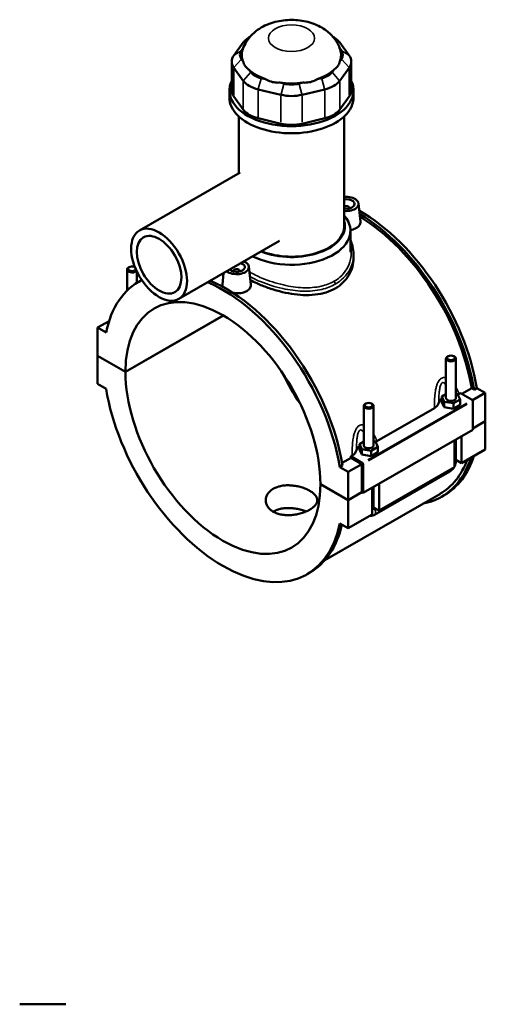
# Model space of a CAD drawing. Header units: inches. Extents: x -1.5 to 49.5, y -2 to 48.7.
# Tile 8 of 8: x 38.3 to 49.5, y 25.1 to 48.7. Entities that reach past the tile are written whole.
import ezdxf

# ---------------------------------------------------------------- set-up
doc = ezdxf.new("R2010")
doc.units = ezdxf.units.IN
doc.header["$MEASUREMENT"] = 0
doc.layers.add('Visible (ANSI)', color=7, linetype='Continuous', lineweight=50)
doc.layers.add('Visible Narrow (ANSI)', color=7, linetype='Continuous', lineweight=35)

msp = doc.modelspace()

# ---------------------------------------------------------------- linework, layer by layer
at = {"layer": 'Visible (ANSI)'}
for p, q in [((43.824, 48.295), (43.803, 48.282)), ((45.813, 48.295), (45.834, 48.282)), ((43.662, 48.16), (43.436, 47.845)), ((43.619, 47.964), (43.661, 48.022)), ((46.202, 47.845), (45.976, 48.16)), ((45.977, 48.022), (46.019, 47.964)), ((43.662, 47.7), (43.619, 47.76)), ((46.019, 47.76), (45.976, 47.7)), ((43.385, 47.7), (43.385, 47.007)), ((43.436, 47.554), (43.662, 47.239)), ((43.845, 47.445), (43.802, 47.505)), ((45.836, 47.505), (45.793, 47.445)), ((45.976, 47.239), (46.202, 47.554)), ((46.253, 47.7), (46.253, 47.007)), ((44.2, 47.276), (44.096, 47.301)), ((45.542, 47.301), (45.438, 47.276)), ((43.331, 46.836), (43.331, 47.007)), ((44.02, 47.033), (44.566, 46.903)), ((44.642, 47.171), (44.537, 47.196)), ((45.101, 47.196), (44.996, 47.171)), ((45.072, 46.903), (45.618, 47.033)), ((46.307, 46.836), (46.307, 47.007)), ((43.662, 46.547), (43.436, 46.861)), ((46.202, 46.861), (45.976, 46.547)), ((43.554, 45.019), (43.554, 46.385)), ((44.566, 46.21), (44.02, 46.341)), ((45.618, 46.341), (45.072, 46.21)), ((46.084, 43.749), (46.084, 46.385)), ((43.587, 45.038), (41.171, 43.647)), ((46.213, 44.189), (46.213, 44.181)), ((46.429, 44.296), (46.475, 43.867)), ((46.233, 43.132), (46.233, 43.641)), ((44.532, 43.397), (42.117, 42.006)), ((46.307, 43.075), (46.307, 42.987)), ((40.927, 42.767), (40.91, 42.758)), ((41.061, 42.767), (41.068, 42.763)), ((43.798, 42.781), (43.844, 42.353)), ((40.876, 42.208), (40.876, 42.71)), ((41.112, 42.394), (41.112, 42.662)), ((43.192, 42.626), (43.163, 42.351)), ((43.425, 42.667), (43.425, 42.674)), ((43.582, 42.667), (43.582, 42.674)), ((41.155, 42.42), (41.221, 42.458)), ((40.836, 40.26), (43.183, 41.611)), ((43.185, 41.61), (40.836, 40.257)), ((40.444, 41.477), (40.17, 41.318)), ((40.472, 41.557), (40.471, 41.556)), ((40.471, 41.556), (40.471, 41.556)), ((40.471, 41.554), (40.471, 41.556)), ((40.373, 41.201), (40.17, 41.318)), ((40.17, 41.318), (40.17, 40.644)), ((40.17, 40.644), (40.836, 40.26)), ((40.17, 40.641), (40.172, 40.642)), ((40.17, 40.641), (40.17, 39.967)), ((40.836, 40.257), (40.17, 40.641)), ((48.576, 40.635), (48.56, 40.625)), ((48.711, 40.635), (48.727, 40.625)), ((48.525, 39.629), (48.525, 40.577)), ((48.762, 39.629), (48.762, 40.577)), ((40.17, 39.967), (40.373, 39.85)), ((48.525, 39.721), (48.424, 39.663)), ((48.804, 39.722), (48.762, 39.728)), ((48.863, 39.595), (48.804, 39.722)), ((48.841, 39.729), (48.873, 39.747)), ((48.873, 39.747), (49.153, 39.586)), ((48.907, 39.728), (49.142, 39.863)), ((49.199, 39.83), (49.142, 39.863)), ((49.468, 39.751), (49.163, 39.575)), ((49.265, 39.868), (49.199, 39.83)), ((49.265, 39.868), (49.468, 39.751)), ((49.468, 39.751), (49.468, 39.076)), ((46.553, 39.441), (46.553, 38.493)), ((46.604, 39.499), (46.587, 39.489)), ((46.738, 39.499), (46.755, 39.489)), ((46.789, 39.441), (46.789, 38.493)), ((48.424, 39.663), (48.483, 39.537)), ((48.424, 39.534), (48.424, 39.663)), ((48.424, 39.534), (48.483, 39.408)), ((48.483, 39.408), (48.483, 39.537)), ((48.483, 39.537), (48.702, 39.503)), ((48.702, 39.503), (48.863, 39.595)), ((48.702, 39.374), (48.702, 39.503)), ((48.702, 39.374), (48.863, 39.467)), ((48.863, 39.467), (48.863, 39.595)), ((49.167, 39.561), (49.167, 38.871)), ((46.868, 38.593), (48.246, 39.387)), ((48.483, 39.408), (48.702, 39.374)), ((49.167, 38.903), (49.468, 39.076)), ((49.468, 39.073), (49.167, 38.9)), ((49.465, 39.075), (49.468, 39.073)), ((49.468, 39.073), (49.468, 38.399)), ((49.167, 38.871), (46.537, 37.356)), ((46.553, 38.585), (46.451, 38.527)), ((46.451, 38.527), (46.51, 38.401)), ((46.451, 38.398), (46.451, 38.527)), ((46.831, 38.586), (46.789, 38.592)), ((46.89, 38.459), (46.831, 38.586)), ((48.727, 37.972), (48.727, 38.618)), ((48.762, 38.116), (48.762, 38.637)), ((48.894, 38.714), (48.894, 38.068)), ((46.451, 38.398), (46.51, 38.272)), ((46.51, 38.272), (46.51, 38.401)), ((46.51, 38.401), (46.73, 38.367)), ((46.51, 38.272), (46.73, 38.238)), ((46.73, 38.367), (46.89, 38.459)), ((46.73, 38.238), (46.73, 38.367)), ((46.73, 38.238), (46.89, 38.33)), ((46.89, 38.33), (46.89, 38.459)), ((49.468, 38.399), (48.894, 38.068)), ((46.032, 38.072), (46.248, 38.197)), ((46.509, 38.047), (46.18, 37.857)), ((46.242, 38.232), (46.274, 38.25)), ((46.523, 38.071), (46.242, 38.232)), ((46.509, 38.047), (46.248, 38.197)), ((46.509, 37.372), (46.509, 38.047)), ((46.537, 37.356), (46.537, 38.047)), ((48.894, 38.068), (48.762, 38.145)), ((46.043, 38.012), (45.977, 37.974)), ((46.18, 37.857), (45.977, 37.974)), ((46.18, 37.183), (46.18, 37.857)), ((46.813, 36.829), (48.619, 37.869)), ((48.727, 37.972), (46.921, 36.932)), ((45.513, 37.567), (46.18, 37.183)), ((45.513, 37.564), (45.516, 37.565)), ((46.18, 37.18), (45.513, 37.564)), ((46.921, 37.578), (46.921, 36.932)), ((48.378, 37.328), (45.621, 35.741)), ((46.18, 37.183), (46.509, 37.372)), ((46.512, 37.371), (46.18, 37.18)), ((46.509, 37.372), (46.537, 37.356)), ((46.754, 36.836), (46.754, 37.481)), ((46.789, 37.501), (46.789, 36.98)), ((46.18, 36.505), (46.18, 37.18)), ((48.417, 37.26), (48.483, 37.298)), ((46.921, 36.932), (46.789, 37.008)), ((45.977, 36.622), (46.18, 36.505)), ((46.754, 36.836), (46.18, 36.505)), ((45.195, 35.404), (45.261, 35.442)), ((38.301, 25.088), (39.405, 25.088))]:
    msp.add_line(p, q, dxfattribs=at)
for centre, major_axis, ratio, start_param, end_param in [((44.273, 48.014), (-0.661, 0), 0.575862, 5.50164, 5.890486), ((45.365, 48.014), (-0.661, 0), 0.575862, 3.534292, 3.923138), ((44.047, 47.862), (-0.463, 0), 0.575862, 5.890486, 6.675884), ((44.819, 47.862), (-1.191, 0), 0.575862, 6.090501, 6.521997), ((44.819, 47.862), (1.191, 0), 0.575862, 6.044373, 6.47587), ((45.591, 47.862), (0.463, 0), 0.575862, 5.890486, 6.675884), ((44.047, 47.7), (-0.661, 0), 0.575862, 5.890486, 6.675884), ((45.591, 47.7), (0.661, 0), 0.575862, 5.890486, 6.675884), ((44.819, 47.862), (1.191, 0), 0.575862, 3.688179, 4.165803), ((44.819, 47.862), (1.191, 0), 0.575862, 5.258975, 5.736599), ((44.819, 47.007), (-1.488, 0), 0.575862, 6.011728, 9.696235), ((44.273, 47.385), (0.661, 0), 0.575862, 3.534292, 4.31969), ((44.273, 47.547), (-0.463, 0), 0.575862, 0.392699, 1.178097), ((45.365, 47.547), (0.463, 0), 0.575862, 5.105088, 5.890486), ((45.365, 47.385), (0.661, 0), 0.575862, 5.105088, 5.890486), ((44.047, 47.007), (-0.661, 0), 0.575862, 0, 0.392699), ((44.819, 47.862), (1.191, 0), 0.575862, 4.473577, 4.951201), ((44.819, 47.417), (-0.463, 0), 0.575862, 1.178097, 1.963495), ((45.591, 47.007), (0.661, 0), 0.575862, 5.890486, 6.283185), ((44.819, 46.836), (-1.488, 0), 0.575862, 0, 3.141593), ((44.819, 47.255), (0.661, 0), 0.575862, 4.31969, 5.105088), ((44.273, 46.693), (-0.661, 0), 0.575862, 0.392699, 1.178097), ((45.365, 46.693), (0.661, 0), 0.575862, 5.105088, 5.890486), ((44.819, 46.562), (-0.661, 0), 0.575862, 1.178097, 1.963495), ((46.134, 44.285), (0.295, 0), 0.575862, 4.541349, 8.025021), ((46.134, 44.285), (0.197, 0), 0.575862, 4.45422, 8.112151), ((46.134, 44.189), (0.0787, 0), 0.575862, 6.114496, 8.546239), ((44.819, 43.641), (1.414, 0), 0.575862, 3.995223, 6.74614), ((46.463, 40.805), (-2.02, 3.508), 0.578093, 4.13462, 5.505182), ((46.397, 40.768), (2.02, -3.508), 0.578093, 0.993028, 2.337563), ((46.397, 40.768), (-1.98, 3.439), 0.578093, 4.138795, 5.476093), ((44.819, 43.749), (1.281, 0), 0.575862, 4.106801, 6.444002), ((44.819, 43.749), (1.265, 0), 0.575862, 4.109177, 6.283185), ((40.994, 42.71), (-0.118, 0), 0.575862, 5.50164, 9.018229), ((40.994, 42.729), (-0.0945, 0), 0.575862, 3.809665, 9.225627), ((43.504, 42.771), (0.295, 0), 0.575862, 3.78223, 7.213344), ((43.504, 42.771), (0.197, 0), 0.575862, 3.708882, 7.286692), ((43.504, 42.674), (-0.0787, 0), 0.575862, 2.972903, 6.451874), ((43.175, 38.912), (-2.02, 3.508), 0.578093, 6.247485, 6.864821), ((43.175, 38.912), (-1.65, 2.866), 0.578093, 3.92952, 7.069922), ((43.241, 38.95), (-2.02, 3.508), 0.578093, 6.279995, 6.283185), ((43.175, 38.912), (-2.02, 3.508), 0.578093, 4.13462, 5.628049), ((43.241, 38.95), (2.02, -3.508), 0.578093, 0.993028, 2.486456), ((48.644, 40.577), (-0.118, 0), 0.575862, 5.50164, 10.206324), ((43.175, 38.912), (1.65, -2.866), 0.578093, 3.92952, 7.069922), ((46.463, 40.805), (1.65, -2.866), 0.578093, 4.58842, 4.836358), ((43.175, 38.912), (2.02, -3.508), 0.578093, 4.13462, 6.864821), ((46.671, 39.441), (-0.118, 0), 0.575862, 5.50164, 10.206324), ((48.644, 39.5), (-0.295, 0), 0.575862, 5.550783, 6.193258), ((48.644, 39.629), (-0.118, 0), 0.575862, 0, 3.141593), ((49.153, 39.569), (-0.0098, 0.0171), 0.578093, 3.928925, 5.499721), ((46.671, 38.364), (-0.295, 0), 0.575862, 5.550783, 6.193258), ((46.671, 38.493), (-0.118, 0), 0.575862, 0, 3.141593), ((43.504, 39.101), (-1.98, 3.439), 0.578093, 4.138795, 4.148949), ((46.523, 38.055), (0.0098, -0.0171), 0.578093, 0.787332, 2.358128), ((46.397, 40.768), (2.02, -3.508), 0.578093, 6.084831, 6.766019), ((46.397, 40.768), (1.98, -3.439), 0.578093, 0, 0.443171), ((46.463, 40.805), (2.02, -3.508), 0.578093, 0, 0.482834), ((43.241, 38.95), (2.02, -3.508), 0.578093, 0, 0.558197)]:
    msp.add_ellipse(centre, major_axis=major_axis, ratio=ratio, start_param=start_param, end_param=end_param, dxfattribs=at)
for centre, major_axis, ratio in [((41.644, 42.827), (-0.473, 0.821), 0.578093), ((41.644, 42.827), (-0.378, 0.656), 0.578093), ((48.644, 40.596), (0.0945, 0), 0.575862), ((46.671, 39.46), (0.0945, 0), 0.575862)]:
    msp.add_ellipse(centre, major_axis=major_axis, ratio=ratio, dxfattribs=at)
for points, knots in [([(45.987, 47.993), (45.956, 48.085), (45.912, 48.166), (45.799, 48.32), (45.728, 48.387), (45.558, 48.515), (45.457, 48.566), (45.229, 48.652), (45.101, 48.68), (44.839, 48.705), (44.706, 48.701), (44.443, 48.66), (44.312, 48.624), (44.064, 48.506), (43.946, 48.428), (43.766, 48.23), (43.699, 48.128), (43.653, 48.002), (43.652, 47.998), (43.65, 47.993)], [0.978083, 0.978083, 0.978083, 0.978083, 1.185423, 1.185423, 1.438851, 1.438851, 1.776154, 1.776154, 2.192364, 2.192364, 2.618544, 2.618544, 3.045426, 3.045426, 3.445537, 3.445537, 3.724104, 3.724104, 3.734306, 3.734306, 3.734306, 3.734306]), ([(43.662, 47.7), (43.664, 47.691), (43.666, 47.683), (43.68, 47.64), (43.696, 47.608), (43.715, 47.583), (43.733, 47.558), (43.756, 47.534), (43.789, 47.513), (43.795, 47.509), (43.802, 47.505)], [-0.4425768, -0.4425768, -0.4425768, -0.4425768, -0.3612, -0.3612, 0, 0, 0, 0.3612, 0.3612, 0.4425768, 0.4425768, 0.4425768, 0.4425768]), ([(45.836, 47.505), (45.842, 47.509), (45.849, 47.513), (45.882, 47.534), (45.905, 47.558), (45.923, 47.583), (45.941, 47.608), (45.958, 47.64), (45.971, 47.683), (45.974, 47.691), (45.976, 47.7)], [-0.4425768, -0.4425768, -0.4425768, -0.4425768, -0.3612, -0.3612, 0, 0, 0, 0.3612, 0.3612, 0.4425768, 0.4425768, 0.4425768, 0.4425768]), ([(44.2, 47.276), (44.209, 47.27), (44.219, 47.265), (44.271, 47.237), (44.318, 47.221), (44.361, 47.21), (44.405, 47.2), (44.454, 47.194), (44.515, 47.194), (44.526, 47.195), (44.537, 47.196)], [-0.4425768, -0.4425768, -0.4425768, -0.4425768, -0.3612, -0.3612, 0, 0, 0, 0.3612, 0.3612, 0.4425768, 0.4425768, 0.4425768, 0.4425768]), ([(45.101, 47.196), (45.112, 47.195), (45.123, 47.194), (45.183, 47.194), (45.233, 47.2), (45.276, 47.21), (45.32, 47.221), (45.366, 47.237), (45.419, 47.265), (45.428, 47.27), (45.438, 47.276)], [-0.4425768, -0.4425768, -0.4425768, -0.4425768, -0.3612, -0.3612, 0, 0, 0, 0.3612, 0.3612, 0.4425768, 0.4425768, 0.4425768, 0.4425768]), ([(46.376, 43.709), (46.346, 43.692), (46.307, 43.677), (46.254, 43.666), (46.243, 43.664), (46.232, 43.663)], [0, 0, 0, 0, 0.3269513, 0.3269513, 0.4105977, 0.4105977, 0.4105977, 0.4105977]), ([(46.475, 43.867), (46.475, 43.863), (46.475, 43.859), (46.476, 43.828), (46.467, 43.8), (46.433, 43.749), (46.406, 43.727), (46.376, 43.709)], [4.5214418, 4.5214418, 4.5214418, 4.5214418, 4.5750462, 4.5750462, 4.9019975, 4.9019975, 5.2289487, 5.2289487, 5.2289487, 5.2289487]), ([(46.233, 43.415), (46.254, 43.369), (46.27, 43.322), (46.299, 43.209), (46.307, 43.142), (46.307, 43.075)], [30.488914, 30.488914, 30.488914, 30.488914, 30.974488, 30.974488, 31.635584, 31.635584, 31.635584, 31.635584]), ([(46.307, 42.987), (46.307, 42.919), (46.298, 42.848), (46.261, 42.709), (46.233, 42.64), (46.157, 42.512), (46.11, 42.452), (46, 42.345), (45.938, 42.299), (45.871, 42.26)], [20.148425, 20.148425, 20.148425, 20.148425, 20.868326, 20.868326, 21.588228, 21.588228, 22.30813, 22.30813, 23.028031, 23.028031, 23.028031, 23.028031]), ([(43.171, 42.298), (43.165, 42.312), (43.162, 42.326), (43.162, 42.344), (43.162, 42.347), (43.163, 42.351)], [4.3829545, 4.3829545, 4.3829545, 4.3829545, 4.5750462, 4.5750462, 4.6273998, 4.6273998, 4.6273998, 4.6273998]), ([(43.844, 42.353), (43.845, 42.348), (43.845, 42.344), (43.845, 42.313), (43.837, 42.285), (43.802, 42.235), (43.776, 42.212), (43.746, 42.194)], [7.1359162, 7.1359162, 7.1359162, 7.1359162, 7.1895206, 7.1895206, 7.5164718, 7.5164718, 7.8434231, 7.8434231, 7.8434231, 7.8434231]), ([(45.871, 42.26), (45.804, 42.222), (45.729, 42.189), (45.566, 42.138), (45.478, 42.12), (45.294, 42.1), (45.199, 42.097), (45.008, 42.105), (44.912, 42.115), (44.726, 42.145), (44.63, 42.165), (44.439, 42.215), (44.344, 42.244), (44.16, 42.309), (44.072, 42.345), (43.935, 42.408), (43.882, 42.434), (43.833, 42.46)], [0, 0, 0, 0, 0.719902, 0.719902, 1.439803, 1.439803, 2.159705, 2.159705, 2.879606, 2.879606, 3.598957, 3.598957, 4.318307, 4.318307, 5.037657, 5.037657, 5.528276, 5.528276, 5.528276, 5.528276]), ([(43.746, 42.194), (43.715, 42.177), (43.677, 42.162), (43.593, 42.145), (43.547, 42.141), (43.475, 42.144), (43.444, 42.148), (43.414, 42.153)], [2.6144744, 2.6144744, 2.6144744, 2.6144744, 2.9414257, 2.9414257, 3.2683769, 3.2683769, 3.4924263, 3.4924263, 3.4924263, 3.4924263]), ([(48.246, 39.387), (48.277, 39.404), (48.301, 39.425), (48.335, 39.469), (48.346, 39.492), (48.349, 39.516)], [-0.6413414, -0.6413414, -0.6413414, -0.6413414, -0.3137871, -0.3137871, 0, 0, 0, 0]), ([(46.274, 38.25), (46.304, 38.268), (46.328, 38.289), (46.363, 38.333), (46.373, 38.356), (46.377, 38.38)], [-0.6413414, -0.6413414, -0.6413414, -0.6413414, -0.3137871, -0.3137871, 0, 0, 0, 0]), ([(48.727, 37.985), (48.73, 37.99), (48.732, 37.996), (48.743, 38.019), (48.75, 38.037), (48.759, 38.076), (48.762, 38.096), (48.762, 38.116)], [3.9900665, 3.9900665, 3.9900665, 3.9900665, 4.0840704, 4.0840704, 4.3982297, 4.3982297, 4.712389, 4.712389, 4.712389, 4.712389]), ([(48.619, 37.869), (48.637, 37.88), (48.653, 37.892), (48.682, 37.919), (48.694, 37.934), (48.709, 37.955), (48.712, 37.96), (48.716, 37.966)], [3.1415927, 3.1415927, 3.1415927, 3.1415927, 3.4557519, 3.4557519, 3.7699112, 3.7699112, 3.8682842, 3.8682842, 3.8682842, 3.8682842]), ([(45.255, 36.951), (45.228, 36.935), (45.197, 36.92), (45.129, 36.891), (45.093, 36.878), (45.017, 36.856), (44.977, 36.846), (44.898, 36.831), (44.858, 36.826), (44.78, 36.82), (44.74, 36.819), (44.661, 36.822), (44.621, 36.827), (44.545, 36.84), (44.508, 36.85), (44.441, 36.873), (44.41, 36.888), (44.355, 36.919), (44.329, 36.938), (44.284, 36.979), (44.264, 37.002), (44.233, 37.05), (44.221, 37.076), (44.205, 37.127), (44.202, 37.153), (44.202, 37.204), (44.205, 37.23), (44.221, 37.282), (44.233, 37.307), (44.264, 37.355), (44.284, 37.378), (44.329, 37.42), (44.355, 37.438), (44.41, 37.47), (44.441, 37.484), (44.508, 37.508), (44.545, 37.517), (44.621, 37.531), (44.661, 37.535), (44.74, 37.538), (44.78, 37.537), (44.858, 37.531), (44.898, 37.526), (44.977, 37.511), (45.017, 37.502), (45.093, 37.479), (45.129, 37.466), (45.197, 37.438), (45.228, 37.422), (45.283, 37.39), (45.309, 37.373), (45.354, 37.337), (45.374, 37.317), (45.405, 37.278), (45.417, 37.258), (45.433, 37.218), (45.436, 37.198), (45.436, 37.159), (45.433, 37.139), (45.417, 37.099), (45.405, 37.079), (45.374, 37.04), (45.354, 37.021), (45.309, 36.984), (45.283, 36.967), (45.255, 36.951)], [0, 0, 0, 0, 0.296077, 0.296077, 0.592153, 0.592153, 0.88823, 0.88823, 1.184306, 1.184306, 1.48037, 1.48037, 1.776434, 1.776434, 2.072498, 2.072498, 2.368563, 2.368563, 2.664627, 2.664627, 2.960691, 2.960691, 3.256755, 3.256755, 3.552819, 3.552819, 3.848895, 3.848895, 4.144972, 4.144972, 4.441049, 4.441049, 4.737125, 4.737125, 5.033202, 5.033202, 5.329278, 5.329278, 5.625355, 5.625355, 5.921431, 5.921431, 6.217495, 6.217495, 6.51356, 6.51356, 6.809624, 6.809624, 7.105688, 7.105688, 7.401752, 7.401752, 7.697816, 7.697816, 7.99388, 7.99388, 8.289944, 8.289944, 8.58602, 8.58602, 8.882097, 8.882097, 9.178174, 9.178174, 9.47425, 9.47425, 9.47425, 9.47425]), ([(45.169, 36.908), (45.167, 36.909), (45.165, 36.91), (45.129, 36.925), (45.093, 36.938), (45.017, 36.959), (44.977, 36.968), (44.898, 36.982), (44.858, 36.987), (44.78, 36.992), (44.74, 36.992), (44.661, 36.988), (44.621, 36.984), (44.545, 36.969), (44.508, 36.959), (44.441, 36.935), (44.41, 36.921), (44.382, 36.905), (44.382, 36.905), (44.381, 36.904)], [2.644872, 2.644872, 2.644872, 2.644872, 2.662549, 2.662549, 2.958385, 2.958385, 3.254221, 3.254221, 3.550057, 3.550057, 3.845899, 3.845899, 4.141741, 4.141741, 4.437583, 4.437583, 4.733425, 4.733425, 4.738081, 4.738081, 4.738081, 4.738081]), ([(46.698, 36.803), (46.713, 36.802), (46.728, 36.802), (46.763, 36.807), (46.781, 36.813), (46.803, 36.824), (46.808, 36.827), (46.813, 36.829)], [2.6025278, 2.6025278, 2.6025278, 2.6025278, 2.7863637, 2.7863637, 3.0520987, 3.0520987, 3.1415927, 3.1415927, 3.1415927, 3.1415927])]:
    msp.add_open_spline(points, degree=3, knots=knots, dxfattribs=at)
for points in [[(48.809, 39.712), (48.82, 39.718), (48.831, 39.723), (48.841, 39.729)], [(46.836, 38.576), (46.847, 38.582), (46.858, 38.587), (46.868, 38.593)]]:
    msp.add_open_spline(points, degree=3, dxfattribs=at)
at = {"layer": 'Visible Narrow (ANSI)'}
for p, q in [((43.77, 48.23), (43.667, 48.163)), ((45.868, 48.23), (45.97, 48.163)), ((43.61, 47.958), (43.445, 47.851)), ((46.028, 47.958), (46.193, 47.851)), ((43.61, 47.749), (43.445, 47.564)), ((46.028, 47.749), (46.193, 47.564)), ((43.436, 46.896), (43.436, 47.519)), ((46.202, 47.519), (46.202, 46.896)), ((43.836, 47.435), (43.671, 47.25)), ((44.092, 47.288), (44.024, 47.047)), ((45.546, 47.288), (45.614, 47.047)), ((45.802, 47.435), (45.967, 47.25)), ((43.662, 47.205), (43.662, 46.581)), ((44.02, 46.375), (44.02, 46.999)), ((44.638, 47.157), (44.57, 46.916)), ((45, 47.157), (45.068, 46.916)), ((45.618, 46.999), (45.618, 46.375)), ((45.976, 46.581), (45.976, 47.205)), ((44.566, 46.868), (44.566, 46.245)), ((45.072, 46.245), (45.072, 46.868)), ((49.022, 39.51), (46.654, 38.147)), ((46.668, 38.122), (49.036, 39.486))]:
    msp.add_line(p, q, dxfattribs=at)
msp.add_ellipse((44.819, 48.261), major_axis=(-0.552, 0), ratio=0.575862, dxfattribs=at)
for centre, major_axis, ratio, start_param, end_param in [((45.824, 42.39), (-0.033, 0.0573), 0.578093, 3.989577, 5.081323), ((48.644, 38.116), (0.118, 0), 0.575862, 5.537057, 6.243915), ((48.56, 37.972), (0.059, -0.102), 0.578093, 0.039559, 0.751625), ((46.671, 36.98), (0.118, 0), 0.575862, 5.537057, 6.243915), ((46.754, 36.932), (0.059, -0.102), 0.578093, 0.096552, 1.834497)]:
    msp.add_ellipse(centre, major_axis=major_axis, ratio=ratio, start_param=start_param, end_param=end_param, dxfattribs=at)
for points, knots in [([(46.233, 43.285), (46.258, 43.178), (46.259, 43.067), (46.203, 42.797), (46.114, 42.643), (45.935, 42.491), (45.89, 42.459), (45.841, 42.431)], [31.050154, 31.050154, 31.050154, 31.050154, 32.212701, 32.212701, 33.979954, 33.979954, 34.512244, 34.512244, 34.512244, 34.512244]), ([(45.871, 42.363), (45.923, 42.392), (45.97, 42.426), (46.157, 42.584), (46.252, 42.742), (46.301, 42.964), (46.307, 43.02), (46.307, 43.075)], [-34.512244, -34.512244, -34.512244, -34.512244, -33.979954, -33.979954, -32.212701, -32.212701, -31.635584, -31.635584, -31.635584, -31.635584]), ([(45.841, 42.431), (45.748, 42.377), (45.642, 42.337), (45.392, 42.281), (45.245, 42.27), (44.94, 42.282), (44.782, 42.306), (44.448, 42.383), (44.271, 42.441), (44.003, 42.553), (43.902, 42.603), (43.812, 42.655)], [11.504081, 11.504081, 11.504081, 11.504081, 12.508458, 12.508458, 13.701281, 13.701281, 14.903704, 14.903704, 16.305537, 16.305537, 17.26114, 17.26114, 17.26114, 17.26114]), ([(43.824, 42.541), (43.901, 42.499), (43.985, 42.46), (44.239, 42.355), (44.422, 42.297), (44.769, 42.221), (44.932, 42.199), (45.249, 42.19), (45.403, 42.203), (45.664, 42.264), (45.774, 42.307), (45.871, 42.363)], [-17.062481, -17.062481, -17.062481, -17.062481, -16.305537, -16.305537, -14.903704, -14.903704, -13.701281, -13.701281, -12.508458, -12.508458, -11.504081, -11.504081, -11.504081, -11.504081]), ([(48.525, 40.118), (48.512, 40.121), (48.499, 40.123), (48.472, 40.122), (48.457, 40.12), (48.435, 40.112), (48.427, 40.108), (48.419, 40.104), (48.411, 40.099), (48.403, 40.094), (48.383, 40.077), (48.371, 40.065), (48.351, 40.037), (48.341, 40.022), (48.321, 39.982), (48.311, 39.956), (48.295, 39.905), (48.288, 39.88), (48.274, 39.815), (48.268, 39.775), (48.257, 39.684), (48.253, 39.632), (48.248, 39.523), (48.247, 39.465), (48.247, 39.401), (48.246, 39.394), (48.246, 39.387)], [-3.038079, -3.038079, -3.038079, -3.038079, -2.905274, -2.905274, -2.761735, -2.761735, -2.675177, -2.675177, -2.675177, -2.58862, -2.58862, -2.44508, -2.44508, -2.304165, -2.304165, -2.099394, -2.099394, -1.908781, -1.908781, -1.623189, -1.623189, -1.251919, -1.251919, -0.83598, -0.83598, -0.781638, -0.781638, -0.781638, -0.781638]), ([(48.349, 39.516), (48.35, 39.547), (48.351, 39.578), (48.353, 39.65), (48.356, 39.692), (48.361, 39.763), (48.365, 39.794), (48.372, 39.843), (48.375, 39.862), (48.383, 39.899), (48.388, 39.918), (48.398, 39.945), (48.402, 39.956), (48.412, 39.974), (48.418, 39.981), (48.427, 39.991), (48.431, 39.994), (48.435, 39.996), (48.438, 39.998), (48.442, 40), (48.453, 40.002), (48.46, 40.001), (48.473, 39.996), (48.479, 39.992), (48.495, 39.979), (48.504, 39.969), (48.517, 39.95), (48.521, 39.944), (48.525, 39.936)], [0.976344, 0.976344, 0.976344, 0.976344, 1.251919, 1.251919, 1.623189, 1.623189, 1.908781, 1.908781, 2.099394, 2.099394, 2.304165, 2.304165, 2.44508, 2.44508, 2.58862, 2.58862, 2.675177, 2.675177, 2.675177, 2.761735, 2.761735, 2.905274, 2.905274, 3.04619, 3.04619, 3.250961, 3.250961, 3.357597, 3.357597, 3.357597, 3.357597]), ([(48.841, 39.729), (48.839, 39.735), (48.836, 39.741), (48.815, 39.793), (48.795, 39.838), (48.768, 39.885), (48.765, 39.891), (48.762, 39.896)], [-4.5687165, -4.5687165, -4.5687165, -4.5687165, -4.5143746, -4.5143746, -4.0984353, -4.0984353, -4.0457288, -4.0457288, -4.0457288, -4.0457288]), ([(46.553, 38.982), (46.54, 38.985), (46.526, 38.987), (46.499, 38.986), (46.484, 38.984), (46.462, 38.976), (46.454, 38.972), (46.446, 38.968), (46.438, 38.963), (46.43, 38.958), (46.41, 38.941), (46.399, 38.929), (46.378, 38.901), (46.369, 38.886), (46.348, 38.846), (46.338, 38.82), (46.322, 38.769), (46.315, 38.744), (46.301, 38.679), (46.295, 38.639), (46.284, 38.548), (46.28, 38.496), (46.275, 38.387), (46.274, 38.329), (46.274, 38.265), (46.274, 38.258), (46.274, 38.25)], [-3.037699, -3.037699, -3.037699, -3.037699, -2.904895, -2.904895, -2.761356, -2.761356, -2.674798, -2.674798, -2.674798, -2.58824, -2.58824, -2.444701, -2.444701, -2.303786, -2.303786, -2.099015, -2.099015, -1.908403, -1.908403, -1.622812, -1.622812, -1.251543, -1.251543, -0.835598, -0.835598, -0.781259, -0.781259, -0.781259, -0.781259]), ([(46.377, 38.38), (46.377, 38.411), (46.378, 38.442), (46.381, 38.514), (46.383, 38.556), (46.389, 38.627), (46.392, 38.658), (46.399, 38.707), (46.402, 38.726), (46.41, 38.763), (46.415, 38.782), (46.425, 38.809), (46.43, 38.82), (46.44, 38.838), (46.445, 38.845), (46.454, 38.855), (46.458, 38.858), (46.462, 38.86), (46.466, 38.862), (46.47, 38.864), (46.48, 38.866), (46.487, 38.865), (46.5, 38.86), (46.507, 38.856), (46.522, 38.843), (46.531, 38.833), (46.544, 38.814), (46.548, 38.808), (46.553, 38.8)], [0.975965, 0.975965, 0.975965, 0.975965, 1.251543, 1.251543, 1.622812, 1.622812, 1.908403, 1.908403, 2.099015, 2.099015, 2.303786, 2.303786, 2.444701, 2.444701, 2.58824, 2.58824, 2.674798, 2.674798, 2.674798, 2.761356, 2.761356, 2.904895, 2.904895, 3.04581, 3.04581, 3.250581, 3.250581, 3.357218, 3.357218, 3.357218, 3.357218]), ([(46.868, 38.593), (46.866, 38.599), (46.864, 38.605), (46.843, 38.657), (46.822, 38.701), (46.795, 38.749), (46.792, 38.755), (46.789, 38.76)], [-4.5683372, -4.5683372, -4.5683372, -4.5683372, -4.5139982, -4.5139982, -4.0980527, -4.0980527, -4.0453495, -4.0453495, -4.0453495, -4.0453495])]:
    msp.add_open_spline(points, degree=3, knots=knots, dxfattribs=at)

doc.saveas('drawing.dxf')
